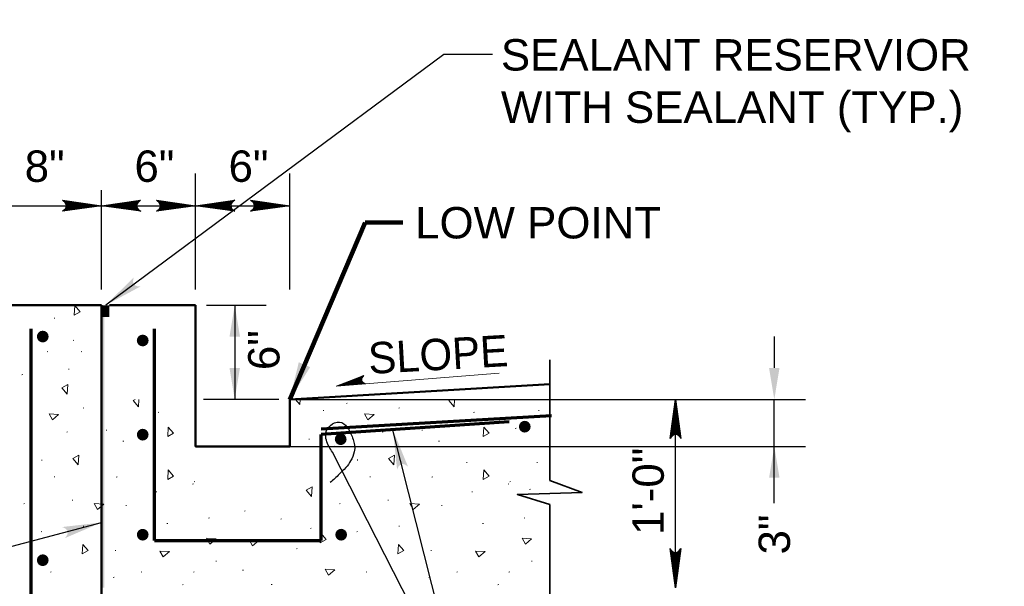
# Model space of a CAD drawing. Extents: x -312 to 328, y -156 to 292.
# Tile 9 of 89: x -241 to -179, y 84 to 121. Entities that reach past the tile are written whole.
import ezdxf
from ezdxf.enums import TextEntityAlignment as Align

# ---------------------------------------------------------------- set-up
doc = ezdxf.new("R2010")
doc.units = 0
doc.header["$MEASUREMENT"] = 0
for name, color, linetype, lineweight in [('Level 1', 253, 'Continuous', 18), ('S-Anno-Brkl', 2, 'Continuous', 35), ('S-Anno-Dims', 33, 'Continuous', 35), ('S-Anno-Patt', 152, 'Continuous', 18), ('S-Anno-Text', 53, 'Continuous', 25), ('S-Sect-Conc', 6, 'Continuous', 50), ('S-Sect-Join', 1, 'Continuous', 35), ('S-Sect-Rbar', 7, 'Continuous', 70)]:
    doc.layers.add(name, color=color, linetype=linetype, lineweight=lineweight)
doc.styles.add('NOTES', font='romans.shx')
doc.styles.add('Style-Arial', font='txt')
doc.styles.add('Text', font='txt', dxfattribs={"height": 0.125})
doc.dimstyles.new('Std-Arch', dxfattribs={"dimtxt": 0.125, "dimasz": 0.15, "dimexe": 0.0625, "dimexo": 0.0625, "dimgap": 0.0625, "dimtad": 1, "dimdec": 4, "dimzin": 11, "dimdsep": 46, "dimlunit": 4, "dimtxsty": 'Text', "dimcen": 0.09, "dimclrd": 256, "dimclre": 256, "dimadec": 4, "dimazin": 3, "dimtfac": 1, "dimtdec": 4, "dimtofl": 0, "dimtmove": 1, "dimatfit": 3, "dimfxl": 0, "dimfrac": 2, "dimtzin": 11, "dimlwd": 18, "dimlwe": 18, "dimarcsym": 0})

# ---------------------------------------------------------------- blocks, each defined once
blk = doc.blocks.new('LARROW')
at = {"color": 0, "linetype": 'ByBlock', "lineweight": -2, "flags": 128}
blk.add_lwpolyline([(-4.93, 0.71), (0, 0), (-4.92, -0.71), (-4.77, -0.59), (-4.55, -0.38), (-4.44, -0.19), (-4.42, 0), (-4.46, 0.21), (-4.57, 0.41), (-4.79, 0.61), (-4.93, 0.71), (-0.15, 0.01), (-4.76, -0.67), (-4.62, -0.56), (-4.39, -0.34), (-4.32, -0.06), (-4.37, 0.22), (-4.5, 0.41), (-4.67, 0.57), (-4.78, 0.65), (-0.41, 0.01), (-4.56, -0.59), (-4.41, -0.49), (-4.33, -0.37), (-4.25, -0.21), (-4.21, 0.01), (-4.23, 0.19), (-4.32, 0.33), (-4.5, 0.44), (-4.61, 0.58), (-0.71, 0.01), (-4.33, -0.5), (-4.17, -0.3), (-4.12, -0.06), (-4.14, 0.22), (-4.45, 0.51), (-1.05, 0.02), (-4.12, -0.41), (-4.07, -0.26), (-3.98, -0.04), (-4.04, 0.21), (-4.28, 0.43), (-1.36, 0.02), (-4.01, -0.31), (-3.92, -0.14), (-3.88, 0.04), (-4.07, 0.33), (-1.73, 0.02), (-3.85, -0.24), (-3.79, -0.11), (-3.77, 0.04), (-3.92, 0.25), (-2.17, 0.02), (-3.71, -0.15), (-3.67, 0.05), (-3.81, 0.17), (-2.53, 0.02), (-3.61, -0.09), (-3.63, 0.1), (-2.9, 0.02), (-3.57, -0.03), (-3.59, 0.03), (-3.36, 0.03)], dxfattribs=at)

msp = doc.modelspace()

# ---------------------------------------------------------------- hatches: boundary and pattern name
at = {"layer": 'S-Anno-Text', "extrusion": (0, 0, -1)}
for points in [[(235.96997, 102.39387), (233.74392, 103.59202), (233.82829, 103.59179), (233.97899, 103.60707), (234.08756, 103.65618), (234.16664, 103.72941), (234.21133, 103.81324), (234.22751, 103.92584), (234.20336, 104.07806), (234.17635, 104.17265)], [(238.55905, 87.55844), (236.23485, 88.54799), (238.74615, 88.25781), (238.66768, 88.22683), (238.53331, 88.15691), (238.45059, 88.07114), (238.40419, 87.97386), (238.39366, 87.87945), (238.42025, 87.76884), (238.49898, 87.63634)]]:
    msp.add_hatch(color=256, dxfattribs=at).paths.add_polyline_path(points, flags=16)
at = {"layer": 'S-Anno-Text'}
msp.add_hatch(color=256, dxfattribs=at).paths.add_polyline_path([(-217.38826, 91.91877), (-217.64851, 94.43335), (-216.68671, 92.09753), (-216.76389, 92.15852), (-216.89545, 92.23882), (-217.00573, 92.26673), (-217.10026, 92.25733), (-217.19809, 92.21209), (-217.28484, 92.1304), (-217.35635, 91.99687)], flags=16)
at = {"layer": 'S-Sect-Rbar'}
for points in [[(-239.98485, 100.76887, 1), (-239.98485, 100.01887, 1)], [(-233.60985, 100.51887, 1), (-233.60985, 99.76887, 1)], [(-209.2441, 95.02789, 1), (-209.2441, 94.27789, 1)], [(-233.60985, 94.51887, 1), (-233.60985, 93.76887, 1)], [(-220.98385, 94.23036, 1), (-220.98385, 93.48036, 1)], [(-233.60985, 88.14387, 1), (-233.60985, 87.39387, 1)], [(-220.9532, 88.14387, 1), (-220.9532, 87.39387, 1)], [(-239.98485, 85.76887, 1), (-239.98485, 86.51887, 1)]]:
    msp.add_hatch(color=256, dxfattribs=at).paths.add_polyline_path(points, flags=16)

# ---------------------------------------------------------------- linework, layer by layer
at = {"layer": 'Level 1', "color": 214, "linetype": 'Continuous', "lineweight": 25}
msp.add_3dface([(-311.9741, -156.26001), (328.0259, -156.26001), (328.0259, 291.73999), (-311.9741, 291.73999)], dxfattribs=at)
msp.add_3dface([(-311.9741, -156.26001), (328.0259, -156.26001), (328.0259, 291.73999), (-311.9741, 291.73999)], dxfattribs=at)
msp.add_3dface([(-311.9741, -156.26001), (328.0259, -156.26001), (328.0259, 291.73999), (-311.9741, 291.73999)], dxfattribs=at)
at = {"layer": 'S-Anno-Brkl'}
for p, q in [((-207.64672, 91.21987), (-207.64672, 98.91666)), ((-207.64672, 79.19412), (-207.64672, 89.68824))]:
    msp.add_line(p, q, dxfattribs=at)
at = {"layer": 'S-Anno-Brkl', "flags": 128}
msp.add_lwpolyline([(-207.64672, 91.21987), (-205.58435, 90.45287), (-209.7091, 90.33487), (-207.64672, 89.68824)], dxfattribs=at)
at = {"layer": 'S-Anno-Dims', "lineweight": 25}
for p, q in [((-230.23485, 103.39187), (-230.23485, 110.78169)), ((-224.23485, 103.39187), (-224.23485, 110.78169)), ((-236.23485, 103.39187), (-236.23485, 109.72937)), ((-230.23485, 103.39187), (-230.23485, 109.72937)), ((-244.23485, 108.73137), (-236.23485, 108.73137)), ((-236.23485, 108.73137), (-230.23485, 108.73137)), ((-230.23485, 108.73137), (-224.23485, 108.73137)), ((-229.5404, 102.39387), (-225.7401, 102.39387)), ((-227.7401, 102.39387), (-227.7401, 96.39387)), ((-193.33108, 100.39387), (-193.33108, 98.39387)), ((-224.92929, 96.39387), (-229.7401, 96.39387)), ((-224.23485, 96.39387), (-198.6346, 96.39387)), ((-223.5404, 96.39387), (-191.33108, 96.39387)), ((-199.6326, 84.39387), (-199.6326, 96.39387)), ((-193.33108, 89.78235), (-193.33108, 96.39387)), ((-226.5404, 93.39387), (-191.33108, 93.39387))]:
    msp.add_line(p, q, dxfattribs=at)
at = {"layer": 'S-Anno-Dims', "lineweight": 25, "extrusion": (0, 0, -1)}
for points in [[(228.07344, 100.39387), (227.7401, 102.39387), (227.40677, 100.39387)], [(193.66442, 91.39387), (193.33108, 93.39387), (192.99775, 91.39387)]]:
    msp.add_solid(points, dxfattribs=at)
at = {"layer": 'S-Anno-Dims', "lineweight": 25}
for points in [[(-227.40677, 98.39387), (-227.7401, 96.39387), (-228.07344, 98.39387)], [(-192.99775, 98.39387), (-193.33108, 96.39387), (-193.66442, 98.39387)]]:
    msp.add_solid(points, dxfattribs=at)
at = {"layer": 'S-Anno-Patt'}
for p, q in [((-239.2086, 101.57312), (-239.2561, 101.55962)), ((-236.23485, 100.92224), (-236.27935, 100.90962)), ((-239.7131, 100.41799), (-239.7606, 100.40449)), ((-237.99772, 100.16549), (-238.04522, 100.15199)), ((-239.66272, 99.44474), (-239.71022, 99.43124)), ((-237.4931, 99.44474), (-237.5406, 99.43124)), ((-240.69522, 98.72674), (-240.74272, 98.71324)), ((-241.2641, 97.98062), (-241.3116, 97.96712)), ((-238.29497, 98.32349), (-238.34247, 98.30999)), ((-240.6931, 96.15137), (-240.7406, 96.13787)), ((-220.56485, 96.15137), (-220.61235, 96.13787)), ((-237.36522, 95.84762), (-237.41272, 95.83412)), ((-232.5851, 95.57974), (-232.6326, 95.56624)), ((-222.04947, 95.69412), (-222.09697, 95.68062)), ((-217.23697, 95.84762), (-217.28447, 95.83412)), ((-212.45685, 95.57974), (-212.50435, 95.56624)), ((-208.31622, 95.69412), (-208.36372, 95.68062)), ((-238.40922, 94.32224), (-238.45672, 94.30874)), ((-235.89685, 94.43649), (-235.94435, 94.42299)), ((-218.28097, 94.32224), (-218.32847, 94.30874)), ((-215.7686, 94.43649), (-215.8161, 94.42299)), ((-209.80085, 94.55087), (-209.84835, 94.53737)), ((-207.64672, 94.20337), (-207.6786, 94.19437)), ((-234.8191, 93.73712), (-234.8666, 93.72362)), ((-222.96297, 93.86487), (-223.01047, 93.85137)), ((-214.69085, 93.73712), (-214.73835, 93.72362)), ((-221.36422, 93.40762), (-221.41172, 93.39412)), ((-240.01585, 92.52487), (-240.06335, 92.51137)), ((-212.91372, 92.37862), (-212.96122, 92.36512)), ((-208.43047, 92.37862), (-208.47797, 92.36512)), ((-239.2086, 91.46412), (-239.2561, 91.45062)), ((-235.2461, 91.45324), (-235.2936, 91.43974)), ((-230.2811, 91.16112), (-230.3286, 91.14762)), ((-219.08035, 91.46412), (-219.12785, 91.45062)), ((-215.11785, 91.45324), (-215.16535, 91.43974)), ((-210.15285, 91.16112), (-210.20035, 91.14762)), ((-232.69997, 90.50449), (-232.74747, 90.49099)), ((-230.3791, 91.00962), (-230.4266, 90.99612)), ((-212.57172, 90.50449), (-212.61922, 90.49099)), ((-210.25085, 91.00962), (-210.29835, 90.99612)), ((-208.88722, 90.66387), (-208.93472, 90.65037)), ((-238.0666, 89.97787), (-238.1141, 89.96437)), ((-217.93835, 89.97787), (-217.98585, 89.96437)), ((-241.14997, 89.74924), (-241.19747, 89.73574)), ((-234.64072, 89.63487), (-234.68822, 89.62137)), ((-227.0741, 89.29187), (-227.1216, 89.27837)), ((-221.02172, 89.74924), (-221.06922, 89.73574)), ((-214.51247, 89.63487), (-214.55997, 89.62137)), ((-229.3581, 88.83462), (-229.4056, 88.82112)), ((-224.7546, 88.77612), (-224.8021, 88.76262)), ((-209.22985, 88.83462), (-209.27735, 88.82112)), ((-240.03922, 87.96799), (-240.08672, 87.95449)), ((-237.36522, 88.32149), (-237.41272, 88.30799)), ((-232.01422, 88.49162), (-232.06172, 88.47812)), ((-222.86435, 88.18099), (-222.91185, 88.16749)), ((-219.91097, 87.96799), (-219.95847, 87.95449)), ((-217.23697, 88.32149), (-217.28447, 88.30799)), ((-211.88597, 88.49162), (-211.93347, 88.47812)), ((-235.3236, 86.76674), (-235.3711, 86.75324)), ((-223.76247, 86.89112), (-223.80997, 86.87762)), ((-215.19535, 86.76674), (-215.24285, 86.75324)), ((-228.90122, 86.09087), (-228.94872, 86.07737)), ((-208.77297, 86.09087), (-208.82047, 86.07737)), ((-239.43697, 85.40487), (-239.48447, 85.39137)), ((-233.6586, 85.40287), (-233.7061, 85.38937)), ((-230.3316, 85.40287), (-230.3791, 85.38937)), ((-227.18835, 85.51924), (-227.23585, 85.50574)), ((-219.30872, 85.40487), (-219.35622, 85.39137)), ((-213.53035, 85.40287), (-213.57785, 85.38937)), ((-210.20335, 85.40287), (-210.25085, 85.38937)), ((-235.4401, 85.06187), (-235.4876, 85.04837)), ((-215.31185, 85.06187), (-215.35935, 85.04837)), ((-231.03497, 84.59474), (-231.08247, 84.58124)), ((-225.36122, 84.60462), (-225.40872, 84.59112)), ((-210.90672, 84.59474), (-210.95422, 84.58124))]:
    msp.add_line(p, q, dxfattribs=at)
at = {"layer": 'S-Anno-Patt', "flags": 128}
for points in [[(-233.88435, 95.91662), (-234.22472, 96.31599), (-234.08635, 96.39387)], [(-233.8536, 96.39387), (-233.88435, 95.91662)], [(-223.5946, 96.06812), (-223.87222, 96.39387)], [(-223.5736, 96.39387), (-223.5946, 96.06812)], [(-213.7561, 95.91662), (-214.09647, 96.31599), (-213.9581, 96.39387)], [(-213.72535, 96.39387), (-213.7561, 95.91662)]]:
    msp.add_lwpolyline(points, dxfattribs=at)
at = {"layer": 'S-Anno-Patt'}
for points in [[(-237.93135, 102.37137), (-237.59097, 101.97199), (-237.97085, 101.75824)], [(-238.42522, 96.72474), (-238.7656, 97.12412), (-238.38572, 97.33787)], [(-238.97222, 95.42887), (-239.3716, 95.08849), (-239.58535, 95.46837)], [(-218.84397, 95.42887), (-219.24335, 95.08849), (-219.4571, 95.46837)], [(-231.97785, 94.62974), (-231.63747, 94.23037), (-232.01735, 94.01662)], [(-211.8496, 94.62974), (-211.50922, 94.23037), (-211.8891, 94.01662)], [(-237.71885, 92.22937), (-238.05922, 92.62874), (-237.67935, 92.84249)], [(-217.5906, 92.22937), (-217.93097, 92.62874), (-217.5511, 92.84249)], [(-231.97785, 91.90212), (-231.63747, 91.50274), (-232.01735, 91.28899)], [(-211.8496, 91.90212), (-211.50922, 91.50274), (-211.8891, 91.28899)], [(-222.83785, 90.20899), (-223.17822, 90.60837), (-222.79835, 90.82212)], [(-236.09635, 89.72124), (-236.49572, 89.38087), (-236.70947, 89.76074)], [(-215.9681, 89.72124), (-216.36747, 89.38087), (-216.58122, 89.76074)], [(-228.93472, 87.49874), (-229.3341, 87.15837), (-229.54785, 87.53824)], [(-226.21022, 87.39774), (-226.6096, 87.05737), (-226.82335, 87.43724)], [(-222.2431, 87.86137), (-221.90272, 87.46199), (-222.2826, 87.24824)], [(-208.80647, 87.49874), (-209.20585, 87.15837), (-209.4196, 87.53824)], [(-237.42685, 87.15412), (-237.08647, 86.75474), (-237.46635, 86.54099)], [(-231.9086, 86.69062), (-232.30797, 86.35024), (-232.52172, 86.73012)], [(-217.2986, 87.15412), (-216.95822, 86.75474), (-217.3381, 86.54099)], [(-211.78035, 86.69062), (-212.17972, 86.35024), (-212.39347, 86.73012)], [(-221.3666, 85.52887), (-221.76597, 85.18849), (-221.97972, 85.56837)]]:
    msp.add_3dface(points, dxfattribs=at)
at = {"layer": 'S-Anno-Text', "color": 96, "linetype": 'Continuous', "lineweight": 18}
msp.add_line((-221.2809, 97.23508), (-210.86868, 98.0556), dxfattribs=at)
at = {"layer": 'S-Anno-Text'}
msp.add_line((-219.8876, 92.52487), (-219.9351, 92.51137), dxfattribs=at)
at = {"layer": 'S-Anno-Text', "flags": 128}
for points in [[(-211.30997, 118.37099), (-214.39735, 118.37099), (-235.96997, 102.39387)], [(-211.17572, 76.69587), (-213.17922, 76.69587), (-217.64851, 94.43335)], [(-211.17572, 76.69587), (-213.17922, 76.69587), (-221.50032, 93.03722)], [(-257.34172, 84.50662), (-251.5041, 84.50662), (-236.23485, 88.54799)]]:
    msp.add_lwpolyline(points, dxfattribs=at)
at = {"layer": 'S-Anno-Text', "color": 96, "linetype": 'Continuous', "lineweight": 18, "flags": 128}
msp.add_lwpolyline([(-219.39073, 97.38404), (-221.2809, 97.23508), (-219.5121, 97.91313), (-219.55889, 97.85689), (-219.62175, 97.76018), (-219.64398, 97.6771), (-219.63989, 97.60663), (-219.60705, 97.53256), (-219.54754, 97.46483), (-219.44836, 97.40963), (-219.39073, 97.38404), (-221.22582, 97.24391), (-219.56691, 97.88347), (-219.60956, 97.83188), (-219.67682, 97.73183), (-219.6817, 97.62148), (-219.63943, 97.52251), (-219.5728, 97.46167), (-219.50001, 97.41602), (-219.45171, 97.39441), (-221.12984, 97.26646), (-219.63701, 97.83555), (-219.68291, 97.78829), (-219.70117, 97.73718), (-219.71876, 97.67117), (-219.71643, 97.58566), (-219.69195, 97.52135), (-219.64767, 97.47508), (-219.57322, 97.44784), (-219.51725, 97.40563), (-221.0175, 97.29204), (-219.71555, 97.78442), (-219.75845, 97.69658), (-219.75532, 97.6021), (-219.72345, 97.50253), (-219.58279, 97.41846), (-220.88975, 97.31409), (-219.78531, 97.7323), (-219.78817, 97.67626), (-219.80492, 97.58288), (-219.76224, 97.49774), (-219.65354, 97.4369), (-220.77459, 97.34114), (-219.81782, 97.68882), (-219.8347, 97.61703), (-219.83501, 97.54461), (-219.74225, 97.4542), (-220.63709, 97.37164), (-219.87167, 97.64569), (-219.88272, 97.5934), (-219.87505, 97.53553), (-219.80216, 97.47036), (-220.47303, 97.40876), (-219.91353, 97.60317), (-219.9133, 97.52477), (-219.8503, 97.49086), (-220.33851, 97.43881), (-219.94731, 97.57191), (-219.92228, 97.50312), (-220.20108, 97.47053), (-219.95714, 97.54552), (-219.9449, 97.52547), (-220.03067, 97.5051)], dxfattribs=at)
at = {"layer": 'S-Anno-Text'}
msp.add_open_spline([(-221.50032, 93.03722), (-221.58674, 93.14366), (-221.65516, 93.25531), (-221.72143, 93.37465), (-221.79469, 93.50657), (-221.85127, 93.63661), (-221.89579, 93.78509), (-221.94161, 93.93794), (-221.9413, 94.08899), (-221.92306, 94.24334), (-221.90603, 94.38742), (-221.83126, 94.52217), (-221.73595, 94.62884), (-221.60012, 94.78086), (-221.44617, 94.90074), (-221.21267, 94.94365), (-220.9948, 94.98369), (-220.7972, 94.88406), (-220.67919, 94.74346), (-220.54635, 94.58517), (-220.42777, 94.40521), (-220.33769, 94.20046), (-220.23087, 93.95767), (-220.14707, 93.73789), (-220.10316, 93.47689), (-220.07906, 93.33364), (-220.08083, 93.19892), (-220.11394, 93.05954), (-220.16397, 92.84896), (-220.24385, 92.65466), (-220.3502, 92.47469), (-220.43918, 92.32411), (-220.52842, 92.17319), (-220.65302, 92.04248), (-220.79319, 91.89544), (-220.93334, 91.76353), (-221.0754, 91.62533), (-221.26354, 91.44229), (-221.44947, 91.25956), (-221.65334, 91.09223)], degree=3, knots=[0, 0, 0, 0, 0.05544973, 0.05544973, 0.05544973, 0.11674428, 0.11674428, 0.11674428, 0.17984166, 0.17984166, 0.17984166, 0.23873911, 0.23873911, 0.23873911, 0.32267713, 0.32267713, 0.32267713, 0.40099642, 0.40099642, 0.40099642, 0.4891651, 0.4891651, 0.4891651, 0.59371221, 0.59371221, 0.59371221, 0.65109713, 0.65109713, 0.65109713, 0.73779579, 0.73779579, 0.73779579, 0.81033314, 0.81033314, 0.81033314, 0.89192817, 0.89192817, 0.89192817, 1, 1, 1, 1], dxfattribs=at)
at = {"layer": 'S-Sect-Conc'}
for p, q in [((-236.23485, 102.39387), (-244.23485, 102.39387)), ((-236.23485, 68.39387), (-236.23485, 102.39387)), ((-235.73485, 102.39387), (-230.23485, 102.39387)), ((-224.23485, 96.39387), (-207.64672, 97.35262))]:
    msp.add_line(p, q, dxfattribs=at)
at = {"layer": 'S-Sect-Conc', "flags": 128}
msp.add_lwpolyline([(-230.23485, 102.39387), (-230.23485, 93.39387), (-224.23485, 93.39387), (-224.23485, 96.39387)], dxfattribs=at)
at = {"layer": 'S-Sect-Join'}
for points in [[(-235.73485, 101.64387), (-236.23485, 101.64387), (-235.73485, 102.39387), (-236.23485, 102.39387)], [(-236.04735, 84.39387), (-236.23485, 84.39387), (-236.04735, 101.64387), (-236.23485, 101.64387)]]:
    msp.add_solid(points, dxfattribs=at)
at = {"layer": 'S-Sect-Rbar'}
for p, q in [((-240.73485, 100.89387), (-240.73485, 71.39387)), ((-232.85985, 87.39387), (-232.85985, 100.89387)), ((-222.23485, 94.50613), (-207.53132, 95.35595)), ((-210.23834, 94.95691), (-222.23485, 94.15987)), ((-222.23485, 87.39387), (-222.23485, 94.15987)), ((-232.85985, 87.39387), (-222.23485, 87.39387))]:
    msp.add_line(p, q, dxfattribs=at)

# ---------------------------------------------------------------- block references
at = {"layer": 'S-Anno-Dims', "lineweight": 25, "xscale": 0.5065787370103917, "yscale": 0.4901954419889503, "zscale": 0.03175}
for p in [(-236.23485, 108.73137), (-230.23485, 108.73137), (-224.23485, 108.73137)]:
    msp.add_blockref('LARROW', p, dxfattribs=at)
for p, rotation in [((-236.23485, 108.73137), 180), ((-230.23485, 108.73137), 180), ((-199.6326, 96.39387), 90), ((-199.6326, 84.39387), 270)]:
    msp.add_blockref('LARROW', p, dxfattribs=dict(at, rotation=rotation))

# ---------------------------------------------------------------- texts
at = {"layer": 'S-Anno-Dims', "linetype": 'Continuous', "style": 'Style-Arial'}
msp.add_text('6"', height=2, rotation=90, dxfattribs=at).set_placement((-225.88771, 99.52938), align=Align.MIDDLE_CENTER)
at = {"layer": 'S-Anno-Dims', "linetype": 'Continuous', "lineweight": 25, "style": 'Style-Arial'}
msp.add_text('3"', height=2, rotation=90, dxfattribs=at).set_placement((-193.33108, 87.78235), align=Align.MIDDLE_CENTER)
at = {"layer": 'S-Anno-Dims', "char_height": 2, "attachment_point": 1, "style": 'NOTES'}
for s, insert, line_spacing_factor in [('\\fArial|b0|i0|c0|p39;8"', (-241.13495, 112.2536), 0.731627), ('\\fArial|b0|i0|c0|p39;6"', (-234.13495, 112.2536), 0.734563), ('\\fArial|b0|i0|c0|p39;6"', (-228.13495, 112.2536), 0.73751)]:
    msp.add_mtext(s, dxfattribs=dict(at, insert=insert, line_spacing_factor=line_spacing_factor))
at = {"layer": 'S-Anno-Dims', "lineweight": 25, "insert": (-202.37725, 87.75189), "char_height": 2, "attachment_point": 1, "rotation": 90, "line_spacing_factor": 0.734563, "style": 'NOTES'}
msp.add_mtext('\\fArial|b0|i0|c0|p39;1\'-0"', dxfattribs=at)
at = {"layer": 'S-Anno-Text', "insert": (-210.76485, 119.34743), "char_height": 2, "attachment_point": 1, "style": 'NOTES'}
msp.add_mtext('\\fArial|b0|i0|c0|p39;SEALANT RESERVIOR\\PWITH SEALANT (TYP.)', dxfattribs=at)
at = {"layer": 'S-Anno-Text', "insert": (-216.23364, 106.62122), "char_height": 2, "attachment_point": 7, "line_spacing_factor": 0.743439, "style": 'NOTES'}
msp.add_mtext('\\fArial|b0|i0|c0|p39;LOW POINT', dxfattribs=at)
at = {"layer": 'S-Anno-Text', "insert": (-219.28161, 100.00655), "char_height": 2, "attachment_point": 1, "rotation": 3.2521316, "line_spacing_factor": 0.626377, "style": 'Text'}
msp.add_mtext('SLOPE', dxfattribs=at)

# ---------------------------------------------------------------- leaders
at = {"layer": 'S-Anno-Text', "lineweight": 18, "annotation_type": 0, "has_hookline": 1, "hookline_direction": 0, "text_width": 17.67988}
msp.add_leader([(-224.23485, 96.39387), (-219.42937, 107.65552), (-217.02937, 107.65552)], dimstyle='Std-Arch', override={"dimtxt": 2, "dimasz": 2.4, "dimgap": 1, "dimtad": 0, "dimtxsty": 'Style-Arial', "dimclrd": 0, "dimlwd": 65534}, dxfattribs=at)

doc.saveas('drawing.dxf')
